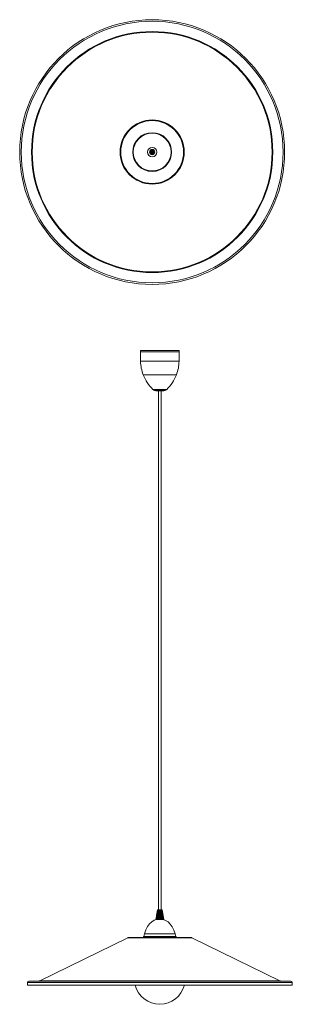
# Model space of a CAD drawing. Header units: millimetres. Extents: x -237 to 277, y -1617 to 243.
import ezdxf

# ---------------------------------------------------------------- set-up
doc = ezdxf.new("R2010")
doc.units = ezdxf.units.MM

msp = doc.modelspace()

# ---------------------------------------------------------------- linework, layer by layer
at = {"color": 7, "linetype": 'Continuous', "lineweight": 15}
for p, q in [((-9.3, -381.8), (-9.3, -384.4)), ((-9.3, -381.8), (63.8, -381.8)), ((-9.3, -384.4), (63.8, -384.4)), ((-9, -384.4), (-9, -402.3)), ((63.5, -402.3), (63.5, -384.4)), ((63.8, -384.4), (63.8, -381.8)), ((22.3, -457.8), (32.2, -457.8)), ((24.8, -457.8), (24.8, -1438.6)), ((29.7, -1438.6), (29.7, -457.8)), ((22.8, -1438.6), (21.2, -1448.4)), ((22.9, -1438.6), (22.8, -1438.6)), ((23, -1438.6), (22.9, -1438.6)), ((22.9, -1438.6), (22.9, -1438.6)), ((23.1, -1438.6), (23, -1438.6)), ((23.1, -1456.6), (24.7, -1438.6)), ((23.3, -1438.6), (23.1, -1438.6)), ((23.5, -1438.6), (23.3, -1438.6)), ((23.8, -1438.6), (23.5, -1438.6)), ((23.7, -1456.6), (25.1, -1438.6)), ((24.1, -1438.6), (23.8, -1438.6)), ((24.4, -1438.6), (24.1, -1438.6)), ((24.2, -1456.6), (25.4, -1438.6)), ((24.7, -1438.6), (24.4, -1438.6)), ((25.1, -1438.6), (24.7, -1438.6)), ((24.9, -1456.6), (25.8, -1438.6)), ((25.5, -1438.6), (25.1, -1438.6)), ((25.5, -1456.6), (26.2, -1438.6)), ((25.9, -1438.6), (25.5, -1438.6)), ((29, -1438.6), (25.9, -1438.6)), ((26.2, -1456.6), (26.6, -1438.6)), ((26.7, -1438.6), (26.3, -1456.6)), ((27.1, -1438.6), (26.9, -1456.6)), ((26.9, -1456.6), (27, -1438.6)), ((27.5, -1456.6), (27.4, -1438.6)), ((27.5, -1438.6), (27.6, -1456.6)), ((28.2, -1456.6), (27.8, -1438.6)), ((27.9, -1438.6), (28.3, -1456.6)), ((28.9, -1456.6), (28.2, -1438.6)), ((28.3, -1438.6), (29, -1456.6)), ((28.7, -1438.6), (29.6, -1456.6)), ((29.4, -1438.6), (29, -1438.6)), ((29.1, -1438.6), (30.2, -1456.6)), ((29.7, -1438.6), (29.4, -1438.6)), ((29.4, -1438.6), (30.8, -1456.6)), ((30.1, -1438.6), (29.8, -1438.6)), ((29.8, -1438.6), (31.4, -1456.6)), ((30.4, -1438.6), (30.1, -1438.6)), ((30.7, -1438.6), (30.4, -1438.6)), ((30.9, -1438.6), (30.7, -1438.6)), ((31.2, -1438.6), (31, -1438.6)), ((31.4, -1438.6), (31.2, -1438.6)), ((31.4, -1438.6), (31.5, -1438.6)), ((31.5, -1438.6), (31.5, -1438.6)), ((31.6, -1438.6), (31.6, -1438.6)), ((31.6, -1438.6), (31.6, -1438.6)), ((20.2, -1456.6), (20.1, -1456.6)), ((20.1, -1456.6), (20.1, -1456.6)), ((20.2, -1456.6), (20.3, -1456.6)), ((20.4, -1456.6), (20.3, -1456.6)), ((20.7, -1456.6), (20.5, -1456.6)), ((20.5, -1456.6), (20.5, -1456.6)), ((20.7, -1456.6), (20.8, -1456.6)), ((21.2, -1456.6), (20.8, -1456.6)), ((21.6, -1456.6), (21.2, -1456.6)), ((22, -1456.6), (21.6, -1456.6)), ((22.5, -1456.6), (22, -1456.6)), ((23.1, -1456.6), (22.5, -1456.6)), ((23.7, -1456.6), (23.1, -1456.6)), ((24.3, -1456.6), (23.7, -1456.6)), ((24.9, -1456.6), (24.3, -1456.6)), ((30.2, -1456.6), (24.9, -1456.6)), ((30.8, -1456.6), (30.2, -1456.6)), ((31.4, -1456.6), (30.8, -1456.6)), ((31.9, -1456.6), (31.4, -1456.6)), ((32.4, -1456.6), (31.9, -1456.6)), ((32.9, -1456.6), (32.4, -1456.6)), ((33.3, -1456.6), (32.9, -1456.6)), ((33.7, -1456.6), (33.3, -1456.6)), ((33.7, -1456.6), (33.7, -1456.6)), ((34, -1456.6), (33.8, -1456.6)), ((34, -1456.6), (34, -1456.6)), ((34.2, -1456.6), (34.1, -1456.6)), ((34.2, -1456.6), (34.2, -1456.6)), ((34.4, -1456.6), (34.4, -1456.6)), ((34.4, -1456.6), (34.4, -1456.6)), ((-1.8, -1484.1), (-3.2, -1488.9)), ((-1.8, -1484.1), (56.3, -1484.1)), ((57.7, -1488.9), (56.3, -1484.1)), ((-33.4, -1491.2), (-199.1, -1572.6)), ((86.6, -1490.9), (-32.1, -1490.9)), ((-3.7, -1489.1), (-4.5, -1490.9)), ((-3.2, -1488.9), (-3.7, -1489.1)), ((-3.7, -1489.1), (58.2, -1489.1)), ((-3.2, -1488.9), (57.7, -1488.9)), ((58.2, -1489.1), (57.7, -1488.9)), ((59, -1490.9), (58.2, -1489.1)), ((253.6, -1572.6), (87.9, -1491.2)), ((-222.8, -1575.9), (-222.8, -1580.9)), ((277.2, -1580.9), (-222.8, -1580.9)), ((274.2, -1572.9), (-219.8, -1572.9)), ((277.2, -1580.9), (277.2, -1575.9))]:
    msp.add_line(p, q, dxfattribs=at)
at = {"color": 8, "linetype": 'Continuous', "lineweight": 15}
for p, q in [((-9, -402.3), (63.5, -402.3)), ((-4, -427.9), (58.5, -427.9)), ((14.2, -455.4), (40.3, -455.4)), ((17.5, -457.3), (37, -457.3)), ((30.1, -1438.8), (31.9, -1456.6)), ((87.9, -1491.2), (-33.4, -1491.2)), ((277.2, -1575.9), (-222.8, -1575.9)), ((253.6, -1572.6), (-199.1, -1572.6))]:
    msp.add_line(p, q, dxfattribs=at)
at = {"color": 7, "linetype": 'Continuous', "lineweight": 15, "flags": 128}
for points in [[(22.8, -1438.6), (22.7, -1438.7), (22.7, -1439.1), (22.4, -1440.7), (21.4, -1447), (19.9, -1456.6)], [(22.8, -1438.6), (21.3, -1448.4), (20, -1456.6)], [(22.8, -1438.6), (22.8, -1438.7), (22.7, -1439.1), (22.5, -1440.7), (21.5, -1447), (20, -1456.6)], [(20, -1456.6), (20, -1456.5), (20, -1456.2), (20.3, -1454.6), (21.3, -1448.2), (22.8, -1438.6)], [(22.9, -1438.6), (21.4, -1448.4), (20.1, -1456.6)], [(22.9, -1438.6), (22.8, -1438.7), (22.8, -1439.1), (22.5, -1440.7), (21.6, -1447), (20.1, -1456.6)], [(22.8, -1438.6), (21.5, -1447.5), (21.5, -1447.7), (20.1, -1456.6)], [(20.1, -1456.6), (20.1, -1456.5), (20.1, -1456.2), (20.4, -1454.6), (21.3, -1448.2), (22.8, -1438.6)], [(22.9, -1438.6), (21.6, -1447.5), (21.6, -1447.7), (20.2, -1456.6)], [(20.2, -1456.6), (20.2, -1456.5), (20.3, -1456.2), (20.5, -1454.6), (21.5, -1448.2), (22.9, -1438.6)], [(23, -1438.6), (21.5, -1448.4), (20.3, -1456.6)], [(23, -1438.6), (23, -1438.7), (22.9, -1439.1), (22.7, -1440.7), (21.7, -1447), (20.3, -1456.6)], [(20.4, -1456.6), (20.4, -1456.5), (20.5, -1456.2), (20.7, -1454.6), (21.6, -1448.2), (23, -1438.6)], [(23.1, -1438.6), (21.7, -1448.4), (20.5, -1456.6)], [(23.1, -1438.6), (23.1, -1438.7), (23, -1439.1), (22.8, -1440.7), (21.9, -1447), (20.5, -1456.6)], [(23.1, -1438.6), (21.8, -1447.5), (21.8, -1447.7), (20.5, -1456.6)], [(20.7, -1456.6), (20.7, -1456.5), (20.8, -1456.2), (21, -1454.6), (21.8, -1448.2), (23.2, -1438.6)], [(23.2, -1438.6), (22, -1447.5), (22, -1447.7), (20.7, -1456.6)], [(23.3, -1438.6), (22, -1448.4), (20.8, -1456.6)], [(23.3, -1438.6), (23.3, -1438.7), (23.2, -1439.1), (23, -1440.7), (22.1, -1447), (20.8, -1456.6)], [(21, -1456.6), (21, -1456.5), (21.1, -1456.2), (21.3, -1454.6), (22.1, -1448.2), (23.4, -1438.6)], [(23.4, -1438.6), (22.3, -1447.5), (22.3, -1447.7), (21.1, -1456.6)], [(23.5, -1438.6), (22.3, -1448.4), (21.2, -1456.6)], [(23.5, -1438.6), (23.5, -1438.7), (23.5, -1439.1), (23.3, -1440.7), (22.4, -1447), (21.2, -1456.6)], [(21.4, -1456.6), (21.4, -1456.5), (21.5, -1456.2), (21.7, -1454.6), (22.4, -1448.2), (23.6, -1438.6)], [(23.7, -1438.6), (22.6, -1447.5), (22.6, -1447.7), (21.5, -1456.6)], [(23.8, -1438.6), (22.6, -1448.4), (21.6, -1456.6)], [(23.8, -1438.6), (23.8, -1438.7), (23.7, -1439.1), (23.5, -1440.7), (22.8, -1447), (21.6, -1456.6)], [(21.9, -1456.6), (21.9, -1456.5), (21.9, -1456.2), (22.1, -1454.6), (22.8, -1448.2), (23.9, -1438.6)], [(23.9, -1438.6), (22.9, -1447.5), (22.9, -1447.7), (21.9, -1456.6)], [(24.1, -1438.6), (23, -1448.4), (22, -1456.6)], [(24.1, -1438.6), (24.1, -1438.7), (24, -1439.1), (23.8, -1440.7), (23.1, -1447), (22.1, -1456.6)], [(22.3, -1456.6), (22.4, -1456.5), (22.4, -1456.2), (22.6, -1454.6), (23.2, -1448.2), (24.2, -1438.6)], [(24.2, -1438.6), (23.3, -1447.5), (23.3, -1447.7), (22.4, -1456.6)], [(24.4, -1438.6), (23.4, -1448.4), (22.5, -1456.6)], [(24.4, -1438.6), (24.4, -1438.7), (24.4, -1439.1), (24.2, -1440.7), (23.5, -1447), (22.6, -1456.6)], [(22.9, -1456.6), (22.9, -1456.5), (22.9, -1456.2), (23.1, -1454.6), (23.6, -1448.2), (24.5, -1438.6)], [(24.6, -1438.6), (23.8, -1447.5), (23.8, -1447.7), (22.9, -1456.6)], [(24.7, -1438.6), (23.8, -1448.4), (23.1, -1456.6)], [(24.7, -1438.6), (24.7, -1438.7), (24.7, -1439.1), (24.6, -1440.7), (24, -1447), (23.1, -1456.6)], [(23.5, -1456.6), (23.5, -1456.5), (23.5, -1456.2), (23.6, -1454.6), (24.1, -1448.2), (24.9, -1438.6)], [(24.9, -1438.6), (24.2, -1447.5), (24.2, -1447.7), (23.5, -1456.6)], [(25.1, -1438.6), (24.3, -1448.4), (23.7, -1456.6)], [(25.1, -1438.6), (25.1, -1438.7), (25.1, -1439.1), (24.9, -1440.7), (24.5, -1447), (23.7, -1456.6)], [(24.1, -1456.6), (24.1, -1456.5), (24.1, -1456.2), (24.2, -1454.6), (24.6, -1448.2), (25.2, -1438.6)], [(25.3, -1438.6), (24.7, -1447.5), (24.7, -1447.7), (24.1, -1456.6)], [(25.5, -1438.6), (24.8, -1448.4), (24.3, -1456.6)], [(25.5, -1438.6), (25.5, -1438.7), (25.5, -1439.1), (25.4, -1440.7), (25, -1447), (24.3, -1456.6)], [(24.7, -1456.6), (24.7, -1456.5), (24.7, -1456.2), (24.8, -1454.6), (25.1, -1448.2), (25.6, -1438.6)], [(25.7, -1438.6), (25.2, -1447.5), (25.2, -1447.7), (24.8, -1456.6)], [(25.9, -1438.6), (25.4, -1448.4), (24.9, -1456.6)], [(25.9, -1438.6), (25.9, -1438.7), (25.9, -1439.1), (25.8, -1440.7), (25.5, -1447), (25, -1456.6)], [(25.4, -1456.6), (25.4, -1456.5), (25.4, -1456.2), (25.4, -1454.6), (25.7, -1448.2), (26, -1438.6)], [(26.1, -1438.6), (25.8, -1447.5), (25.8, -1447.7), (25.4, -1456.6)], [(26.3, -1438.6), (26.3, -1438.7), (26.3, -1439.1), (26.2, -1440.7), (26, -1447), (25.6, -1456.6)], [(25.6, -1456.6), (26.1, -1442.1), (26.3, -1438.6)], [(26, -1456.6), (26.1, -1456.5), (26.1, -1456.2), (26.1, -1454.6), (26.2, -1448.2), (26.4, -1438.6)], [(26.5, -1438.6), (26.3, -1447.5), (26.3, -1447.7), (26.1, -1456.6)], [(26.7, -1438.6), (26.7, -1438.7), (26.7, -1439.1), (26.7, -1440.7), (26.5, -1447), (26.3, -1456.6)], [(26.3, -1456.6), (26.6, -1442.1), (26.7, -1438.6)], [(26.7, -1456.6), (26.7, -1456.5), (26.7, -1456.2), (26.8, -1454.6), (26.8, -1448.2), (26.9, -1438.6)], [(26.9, -1438.6), (26.9, -1447.5), (26.9, -1447.7), (26.8, -1456.6)], [(27.2, -1438.6), (27.2, -1438.7), (27.2, -1439.1), (27.1, -1440.7), (27.1, -1447), (27, -1456.6)], [(27, -1456.6), (27.1, -1442.1), (27.1, -1438.6)], [(27.4, -1456.6), (27.4, -1456.5), (27.4, -1456.2), (27.4, -1454.6), (27.4, -1448.2), (27.3, -1438.6)], [(27.3, -1438.6), (27.4, -1447.5), (27.4, -1447.7), (27.5, -1456.6)], [(27.7, -1456.6), (27.6, -1442.1), (27.5, -1438.6)], [(27.6, -1438.6), (27.6, -1438.7), (27.6, -1439.1), (27.6, -1440.7), (27.7, -1447), (27.7, -1456.6)], [(28.1, -1456.6), (28.1, -1456.5), (28.1, -1456.2), (28.1, -1454.6), (27.9, -1448.2), (27.7, -1438.6)], [(27.8, -1438.6), (28, -1447.5), (28, -1447.7), (28.2, -1456.6)], [(28, -1438.6), (28, -1438.7), (28, -1439.1), (28.1, -1440.7), (28.2, -1447), (28.4, -1456.6)], [(28.4, -1456.6), (28, -1442.1), (28, -1438.6)], [(28.8, -1456.6), (28.8, -1456.5), (28.8, -1456.2), (28.7, -1454.6), (28.5, -1448.2), (28.1, -1438.6)], [(28.2, -1438.6), (28.5, -1447.5), (28.5, -1447.7), (28.8, -1456.6)], [(28.4, -1438.6), (28.4, -1438.7), (28.5, -1439.1), (28.5, -1440.7), (28.7, -1447), (29.1, -1456.6)], [(29, -1456.6), (28.5, -1442.1), (28.4, -1438.6)], [(29.5, -1456.6), (29.5, -1456.5), (29.5, -1456.2), (29.4, -1454.6), (29.1, -1448.2), (28.6, -1438.6)], [(28.6, -1438.6), (29.1, -1447.5), (29.1, -1447.7), (29.5, -1456.6)], [(28.8, -1438.6), (28.8, -1438.7), (28.9, -1439.1), (28.9, -1440.7), (29.3, -1447), (29.8, -1456.6)], [(29.7, -1456.6), (29, -1442.1), (28.8, -1438.6)], [(30.2, -1456.6), (29.9, -1452.7), (29, -1438.6)], [(30.1, -1456.6), (30.1, -1456.5), (30.1, -1456.2), (30, -1454.6), (29.6, -1448.2), (29, -1438.6)], [(29.2, -1438.6), (29.2, -1438.7), (29.3, -1439.1), (29.4, -1440.7), (29.8, -1447), (30.4, -1456.6)], [(30.3, -1456.6), (29.4, -1442.1), (29.2, -1438.6)], [(30.8, -1456.6), (30.5, -1452.7), (29.4, -1438.6)], [(30.8, -1456.6), (30.7, -1456.5), (30.7, -1456.2), (30.6, -1454.6), (30.1, -1448.2), (29.4, -1438.6)], [(30.9, -1456.6), (29.8, -1442.1), (29.5, -1438.6)], [(29.6, -1438.6), (29.6, -1438.7), (29.6, -1439.1), (29.8, -1440.7), (30.3, -1447), (31, -1456.6)], [(31.4, -1456.6), (31, -1452.7), (29.7, -1438.6)], [(31.3, -1456.6), (31.3, -1456.5), (31.3, -1456.2), (31.2, -1454.6), (30.6, -1448.2), (29.7, -1438.6)], [(31.5, -1456.6), (30.2, -1442.1), (29.9, -1438.6)], [(30, -1438.6), (30, -1438.7), (30, -1439.1), (30.1, -1440.7), (30.7, -1447), (31.6, -1456.6)], [(31.9, -1456.6), (31.5, -1452.7), (30.1, -1438.6)], [(31.9, -1456.6), (31.9, -1456.5), (31.9, -1456.2), (31.7, -1454.6), (31, -1448.2), (30.1, -1438.6)], [(32.1, -1456.6), (30.6, -1442.1), (30.2, -1438.6)], [(30.3, -1438.6), (30.3, -1438.7), (30.3, -1439.1), (30.5, -1440.7), (31.1, -1447), (32.1, -1456.6)], [(32.4, -1456.6), (32, -1452.7), (30.4, -1438.6)], [(32.4, -1456.6), (32.4, -1456.5), (32.4, -1456.2), (32.2, -1454.6), (31.5, -1448.2), (30.4, -1438.6)], [(32.6, -1456.6), (30.9, -1442.1), (30.5, -1438.6)], [(30.6, -1438.6), (30.6, -1438.7), (30.6, -1439.1), (30.8, -1440.7), (31.5, -1447), (32.6, -1456.6)], [(32.9, -1456.6), (32.4, -1452.7), (30.7, -1438.6)], [(32.9, -1456.6), (32.9, -1456.5), (32.8, -1456.2), (32.6, -1454.6), (31.9, -1448.2), (30.7, -1438.6)], [(33, -1456.6), (31.2, -1442.1), (30.8, -1438.6)], [(33.3, -1456.6), (32.8, -1452.7), (30.9, -1438.6)], [(30.9, -1438.6), (30.9, -1438.7), (30.9, -1439.1), (31.1, -1440.7), (31.9, -1447), (33.1, -1456.6)], [(33.3, -1456.6), (33.3, -1456.5), (33.2, -1456.2), (33, -1454.6), (32.2, -1448.2), (30.9, -1438.6)], [(33.4, -1456.6), (31.5, -1442.1), (31, -1438.6)], [(31.1, -1438.6), (31.1, -1438.7), (31.2, -1439.1), (31.4, -1440.7), (32.2, -1447), (33.5, -1456.6)], [(33.7, -1456.6), (33.1, -1452.7), (31.2, -1438.6)], [(33.7, -1456.6), (33.6, -1456.5), (33.6, -1456.2), (33.4, -1454.6), (32.5, -1448.2), (31.2, -1438.6)], [(33.7, -1456.6), (31.7, -1442.1), (31.2, -1438.6)], [(31.3, -1438.6), (31.3, -1438.7), (31.4, -1439.1), (31.6, -1440.7), (32.5, -1447), (33.8, -1456.6)], [(34, -1456.6), (33.4, -1452.7), (31.4, -1438.6)], [(34, -1456.6), (33.9, -1456.5), (33.9, -1456.2), (33.7, -1454.6), (32.7, -1448.2), (31.4, -1438.6)], [(34, -1456.6), (31.9, -1442.1), (31.4, -1438.6)], [(34.2, -1456.6), (33.6, -1452.7), (31.5, -1438.6)], [(31.5, -1438.6), (31.5, -1438.7), (31.5, -1439.1), (31.8, -1440.7), (32.7, -1447), (34.1, -1456.6)], [(34.2, -1456.6), (34.2, -1456.5), (34.1, -1456.2), (33.9, -1454.6), (33, -1448.2), (31.5, -1438.6)], [(34.2, -1456.6), (32.1, -1442.1), (31.5, -1438.6)], [(34.4, -1456.6), (33.8, -1452.7), (31.6, -1438.6)], [(31.6, -1438.6), (31.6, -1438.7), (31.7, -1439.1), (31.9, -1440.7), (32.9, -1447), (34.3, -1456.6)], [(34.4, -1456.6), (34.4, -1456.5), (34.3, -1456.2), (34.1, -1454.6), (33.1, -1448.2), (31.6, -1438.6)], [(34.4, -1456.6), (32.2, -1442.1), (31.6, -1438.6)], [(34.5, -1456.6), (33.9, -1452.7), (31.7, -1438.6)], [(31.7, -1438.6), (31.7, -1438.7), (31.8, -1439.1), (32, -1440.7), (33, -1447), (34.4, -1456.6)], [(34.5, -1456.6), (34.5, -1456.5), (34.4, -1456.2), (34.2, -1454.6), (33.2, -1448.2), (31.7, -1438.6)], [(31.7, -1438.6), (31.8, -1438.7), (31.8, -1439.1), (32.1, -1440.7), (33, -1447), (34.5, -1456.6)], [(34.5, -1456.6), (34.5, -1456.5), (34.5, -1456.2), (34.2, -1454.6), (33.2, -1448.2), (31.7, -1438.6)], [(31.7, -1438.6), (31.8, -1438.7), (31.8, -1439.1), (32.1, -1440.7), (33.1, -1447), (34.5, -1456.6)], [(20.8, -1456.8), (16.7, -1458.1), (12.1, -1460.9), (8, -1464.8), (4.2, -1470.1), (1, -1476.5), (-1.8, -1484.1)], [(56.3, -1484.1), (53.7, -1476.8), (50.6, -1470.6), (47, -1465.5), (43, -1461.4), (38.2, -1458.4), (33.6, -1456.7)]]:
    msp.add_lwpolyline(points, dxfattribs=at)
at = {"color": 7, "linetype": 'Continuous', "lineweight": 15}
for centre, radius in [((12.8, -7), 250), ((12.8, -7), 247), ((12.8, -7), 227.7), ((12.8, -7), 226.4), ((12.8, -7), 60.6), ((12.8, -7), 59.3), ((12.8, -7), 36.6), ((12.8, -7), 35.7), ((12.8, -7), 8.86), ((12.8, -7), 4.96), ((12.8, -7), 4), ((12.8, -7), 3.49), ((12.8, -7), 3), ((12.8, -7), 2.45), ((12.8, -5.9), 0.99), ((12.8, -5.9), 1), ((12.8, -8.1), 0.99), ((12.8, -8.1), 1)]:
    msp.add_circle(centre, radius, dxfattribs=at)
for centre, radius, start, end in [((58.6, -402.3), 67.6, 180, 202.2099), ((-4.1, -402.3), 67.6, 337.7901, 0), ((70.5, -398.5), 80.1, 201.4896, 225.2707), ((-16, -398.5), 80.1, 314.7293, 338.5104), ((19.1, -450.5), 7, 225.2707, 256.8218), ((22.3, -436.9), 21, 256.8218, 270), ((32.2, -436.9), 21, 270, 283.1782), ((35.4, -450.5), 7, 283.1782, 314.7293), ((-32.1, -1493.9), 3, 90, 116.1519), ((86.6, -1493.9), 3, 63.8481, 90), ((-219.8, -1575.9), 3, 90, 180), ((-200.4, -1569.9), 3, 270, 296.1519), ((27.2, -1569.1), 47.8, 194.2268, 345.7732), ((254.9, -1569.9), 3, 243.8481, 270), ((274.2, -1575.9), 3, 0, 90)]:
    msp.add_arc(centre, radius, start, end, dxfattribs=at)

doc.saveas('drawing.dxf')
